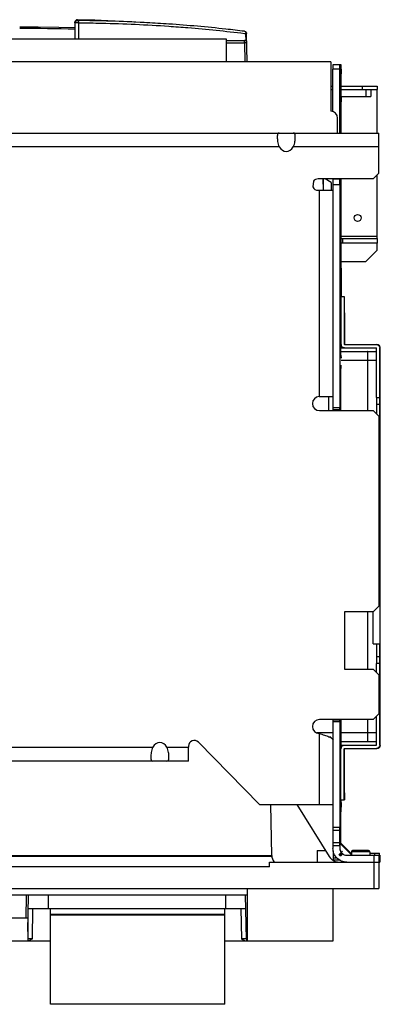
# Model space of a CAD drawing. Header units: millimetres. Extents: x 61 to 503, y 170 to 603.
# Tile 2 of 2: x 346 to 503, y 170 to 599. Entities that reach past the tile are written whole.
import ezdxf

# ---------------------------------------------------------------- set-up
doc = ezdxf.new("R2010")
doc.units = ezdxf.units.MM
doc.header["$LTSCALE"] = 50.684884
doc.layers.get('0').update_dxf_attribs({"linetype": 'CONTINUOUS'})

msp = doc.modelspace()

# ---------------------------------------------------------------- linework, layer by layer
at = {"color": 7}
for p, q in [((369.74, 598.04), (369.82, 598.43)), ((369.74, 598.42), (369.74, 590.97)), ((369.74, 598.04), (369.74, 598.42)), ((370.77, 599.04), (370.77, 599.42)), ((371.4, 590.97), (371.4, 598.05)), ((410.67, 597.52), (409.44, 597.6)), ((443.58, 593.44), (444.28, 593.37)), ((443.59, 593.44), (444.28, 593.36)), ((444.34, 590.08), (444.28, 593.37)), ((444.78, 580.97), (444.56, 593.37)), ((435.73, 590.97), (204.88, 590.97)), ((435.73, 580.97), (435.73, 590.97)), ((435.73, 590.37), (443.63, 590.37)), ((435.73, 589.39), (443.63, 589.39)), ((443.63, 589.39), (443.63, 590.37)), ((443.63, 589.39), (443.78, 580.97)), ((481.23, 580.97), (82.23, 580.97)), ((481.23, 580.97), (481.23, 559.47)), ((482.21, 579.81), (485.21, 579.81)), ((482.21, 559.15), (482.21, 577.81)), ((485.21, 577.81), (482.21, 577.81)), ((485.21, 549.97), (485.21, 577.81)), ((485.26, 579.81), (485.28, 559.07)), ((485.26, 579.81), (485.65, 579.81)), ((485.39, 577.81), (485.26, 577.81)), ((485.39, 573.42), (485.39, 577.81)), ((485.65, 579.81), (485.65, 577.81)), ((485.7, 577.81), (485.65, 577.81)), ((485.71, 563.53), (485.71, 575.81)), ((485.26, 573.42), (485.39, 573.42)), ((485.4, 572.42), (485.27, 572.42)), ((485.41, 571.42), (485.27, 571.42)), ((485.41, 571.42), (485.41, 568.3)), ((481.23, 570.41), (482.21, 570.41)), ((481.23, 568.91), (482.21, 568.91)), ((485.27, 568.3), (485.41, 568.3)), ((485.41, 567.3), (485.27, 567.3)), ((485.71, 570.41), (501.47, 570.41)), ((485.71, 568.91), (501.47, 568.91)), ((495.03, 568.91), (495.03, 570.41)), ((496.72, 565.91), (496.72, 568.91)), ((498.73, 568.91), (498.73, 565.91)), ((501.42, 570.41), (501.42, 568.91)), ((501.47, 570.41), (501.47, 568.91)), ((501.47, 549.97), (501.47, 568.91)), ((485.72, 563.53), (485.71, 563.53)), ((485.72, 565.91), (498.73, 565.91)), ((485.72, 565.91), (485.72, 563.53)), ((485.77, 549.97), (485.77, 565.91)), ((485.28, 561.3), (485.41, 561.3)), ((485.41, 560.3), (485.28, 560.3)), ((485.28, 559.3), (485.41, 559.3)), ((485.41, 560.3), (485.41, 559.3)), ((484.23, 549.97), (484.23, 556.47)), ((485.41, 558.3), (485.28, 558.3)), ((61.23, 549.97), (502.23, 549.97)), ((502.23, 532.47), (502.23, 549.97)), ((458.78, 543.97), (104.88, 543.97)), ((502.23, 543.97), (464.88, 543.97)), ((473.68, 528.96), (473.41, 526.43)), ((499.73, 529.97), (475.68, 529.97)), ((477.83, 529.97), (477.87, 524.97)), ((478.04, 524.97), (478, 529.97)), ((481.47, 528.41), (478.76, 529.97)), ((481.47, 528.41), (481.47, 524.97)), ((482.19, 529.9), (482.18, 527.4)), ((485.19, 529.9), (482.19, 529.9)), ((485.18, 527.4), (485.19, 529.9)), ((485.77, 490.98), (485.77, 529.97)), ((502.23, 532.47), (499.73, 529.97)), ((501.47, 504.91), (501.47, 531.71)), ((475.68, 524.97), (482.18, 524.97)), ((476.24, 524.97), (476.25, 434.97)), ((485.18, 527.4), (482.18, 527.4)), ((482.18, 527.4), (482.18, 430.2)), ((485.18, 527.4), (485.18, 430.2)), ((485.77, 504.91), (501.47, 504.91)), ((485.77, 503.91), (501.46, 503.91)), ((486.46, 501.91), (486.46, 503.91)), ((501.46, 503.91), (501.46, 501.91)), ((501.47, 503.91), (501.47, 504.91)), ((501.46, 501.91), (485.77, 501.91)), ((501.47, 498.91), (496.47, 493.91)), ((501.47, 498.91), (501.47, 501.91)), ((485.77, 493.91), (496.47, 493.91)), ((485.77, 489.25), (485.74, 478.7)), ((485.65, 478.7), (487.15, 478.7)), ((485.65, 478.7), (485.65, 457.81)), ((487.15, 478.7), (487.15, 457.81)), ((487.23, 468.55), (487.23, 457.81)), ((485.7, 456), (485.71, 456)), ((485.7, 453.01), (485.7, 456)), ((485.71, 456.2), (501.15, 456.2)), ((487.15, 457.81), (487.23, 457.81)), ((487.25, 457.7), (501.15, 457.7)), ((501.15, 434.53), (501.15, 456.2)), ((502.83, 456.2), (502.65, 456.2)), ((502.65, 434.53), (502.65, 456.2)), ((502.83, 450.7), (502.83, 456.2)), ((485.7, 454.7), (501.15, 454.7)), ((485.7, 453.01), (485.71, 451.8)), ((485.66, 428.87), (485.66, 447.21)), ((485.68, 436.01), (485.67, 447.96)), ((501.15, 450.7), (485.71, 450.7)), ((497.33, 428.87), (497.33, 450.7)), ((502.83, 450.7), (502.83, 450.7)), ((502.83, 288.4), (502.83, 450.7)), ((476.25, 434.97), (482.18, 434.97)), ((480.44, 428.87), (480.44, 434.97)), ((501.15, 434.53), (502.65, 434.53)), ((482.18, 430.2), (485.18, 430.2)), ((502.65, 431.53), (501.15, 431.53)), ((476.28, 428.87), (499.73, 428.87)), ((485.18, 429.2), (482.18, 429.2)), ((499.73, 428.87), (502.23, 426.37)), ((502.23, 426.37), (502.23, 343.57)), ((502.69, 426.03), (502.23, 426.03)), ((502.69, 426.03), (502.69, 327.03)), ((499.73, 341.07), (487.23, 341.07)), ((487.23, 341.07), (487.23, 316.07)), ((497.33, 316.07), (497.33, 341.07)), ((499.69, 327.03), (499.69, 341.07)), ((502.23, 343.57), (499.73, 341.07)), ((499.69, 327.03), (502.69, 327.03)), ((501.15, 321.53), (502.65, 321.53)), ((502.65, 318.53), (501.15, 318.53)), ((501.15, 314.66), (501.15, 318.53)), ((502.65, 282.9), (502.65, 318.53)), ((487.23, 316.07), (499.73, 316.07)), ((499.73, 316.07), (502.23, 313.57)), ((502.23, 313.57), (502.23, 296.57)), ((502.23, 296.57), (499.73, 294.07)), ((499.73, 294.07), (476.28, 294.07)), ((482.18, 294), (485.18, 294)), ((485.18, 293), (482.18, 293)), ((482.18, 293), (482.18, 247.1)), ((485.18, 293), (485.18, 247.1)), ((485.72, 282.68), (485.72, 294.07)), ((497.33, 288.4), (497.33, 294.07)), ((501.15, 282.9), (501.15, 295.49)), ((475.11, 288.4), (482.18, 288.4)), ((476.23, 287.97), (476.23, 256.97)), ((485.72, 288.4), (501.15, 288.4)), ((502.83, 288.4), (502.83, 288.4)), ((502.83, 282.9), (502.83, 288.4)), ((450.23, 256.97), (423.52, 284.22)), ((481.23, 286.4), (480.72, 286.4)), ((481.23, 286.4), (481.23, 286.1)), ((501.15, 284.4), (485.72, 284.4)), ((179.78, 281.97), (403.68, 281.97)), ((409.78, 281.97), (419.23, 281.97)), ((419.23, 282.5), (419.23, 281.97)), ((419.23, 275.97), (419.23, 281.97)), ((485.65, 259.05), (485.65, 281.3)), ((485.72, 282.9), (501.15, 282.9)), ((485.72, 282.68), (485.72, 281.42)), ((485.77, 282.9), (485.77, 282.68)), ((487.27, 281.3), (487.15, 281.3)), ((487.15, 259.05), (487.15, 281.3)), ((487.25, 281.4), (501.15, 281.4)), ((487.27, 262.05), (487.27, 281.3)), ((502.65, 282.9), (502.77, 282.9)), ((419.23, 275.97), (144.23, 275.97)), ((485.65, 259.05), (487.26, 259.05)), ((485.77, 257.87), (485.77, 259.05)), ((450.23, 256.97), (482.18, 256.97)), ((455.51, 234.78), (455.12, 256.97)), ((466.48, 256.97), (480.55, 234.24)), ((485.7, 240.11), (485.7, 253.87)), ((482.18, 247.1), (485.18, 247.1)), ((485.18, 245.69), (482.18, 245.69)), ((482.18, 245.69), (482.19, 240.36)), ((485.19, 240.36), (485.18, 245.69)), ((475.31, 236.87), (478.92, 236.87)), ((475.31, 236.87), (475.31, 231.87)), ((482.19, 240.36), (485.19, 240.36)), ((485.19, 238.94), (482.19, 238.94)), ((482.19, 238.94), (482.19, 237.87)), ((482.29, 236.77), (482.29, 233.77)), ((484.76, 235.11), (486.29, 236.65)), ((486.29, 236.65), (484.76, 235.11)), ((484.77, 235.11), (486.31, 236.65)), ((486.31, 236.65), (484.77, 235.11)), ((484.81, 235.11), (486.35, 236.65)), ((486.35, 236.65), (484.81, 235.11)), ((484.82, 235.11), (486.36, 236.65)), ((486.36, 236.65), (484.82, 235.11)), ((485.19, 238.94), (485.19, 237.87)), ((485.19, 237.87), (485.2, 237.87)), ((490.45, 234.87), (485.21, 240.11)), ((489.7, 235.84), (485.42, 240.11)), ((489.95, 235.77), (485.61, 240.11)), ((486.29, 236.65), (486.29, 236.65)), ((486.31, 236.65), (486.31, 236.65)), ((486.35, 236.65), (486.35, 236.65)), ((486.36, 236.65), (486.36, 236.65)), ((498.23, 236.37), (490.23, 236.37)), ((490.23, 236.37), (490.23, 235.09)), ((497.73, 236.87), (490.73, 236.87)), ((498.23, 236.37), (498.23, 234.87)), ((107.94, 234.48), (455.52, 234.48)), ((455.51, 234.64), (339.49, 234.66)), ((482.29, 233.77), (483.91, 233.77)), ((485.29, 232.77), (482.29, 232.77)), ((484.99, 234.66), (486.08, 235.75)), ((486.08, 235.75), (484.99, 234.66)), ((485.01, 234.66), (486.09, 235.75)), ((486.09, 235.75), (485.01, 234.66)), ((485.05, 234.66), (486.13, 235.75)), ((486.14, 235.75), (485.05, 234.66)), ((485.06, 234.66), (486.15, 235.75)), ((486.15, 235.75), (485.06, 234.66)), ((485.4, 234.66), (486.48, 235.75)), ((486.48, 235.75), (485.4, 234.66)), ((485.41, 234.66), (486.5, 235.75)), ((486.5, 235.75), (485.41, 234.66)), ((485.44, 234.66), (486.53, 235.75)), ((486.53, 235.75), (485.44, 234.66)), ((485.45, 234.66), (486.54, 235.75)), ((486.54, 235.75), (485.45, 234.66)), ((486.08, 235.75), (486.08, 235.75)), ((486.09, 235.75), (486.09, 235.75)), ((486.13, 235.75), (486.14, 235.75)), ((486.15, 235.75), (486.15, 235.75)), ((486.48, 235.75), (486.48, 235.75)), ((486.5, 235.75), (486.5, 235.75)), ((486.53, 235.75), (486.53, 235.75)), ((486.54, 235.75), (486.54, 235.75)), ((488.19, 234.87), (502.28, 234.87)), ((489.6, 235.77), (490.23, 235.77)), ((498.23, 235.77), (502.49, 235.77)), ((500.19, 231.87), (500.19, 234.87)), ((500.4, 234.87), (500.4, 235.77)), ((502.19, 234.87), (502.19, 231.87)), ((502.19, 232.77), (502.49, 232.77)), ((502.28, 231.87), (502.28, 234.87)), ((502.41, 235.77), (502.41, 232.77)), ((502.41, 234.87), (502.7, 234.87)), ((502.49, 232.77), (502.49, 235.77)), ((502.57, 234.87), (502.57, 231.87)), ((502.7, 231.87), (502.7, 234.87)), ((454.55, 229.87), (108.91, 229.87)), ((454.55, 231.87), (502.7, 231.87)), ((454.55, 229.87), (454.55, 231.87)), ((500.23, 220.37), (500.23, 231.87)), ((502.23, 231.87), (502.23, 220.37)), ((61.23, 220.37), (502.23, 220.37)), ((444.98, 197.37), (444.98, 220.37)), ((482.21, 220.37), (482.21, 197.37)), ((444.98, 217.37), (118.48, 217.37)), ((348.48, 217.37), (348.31, 207.37)), ((349.2, 201.54), (349.48, 217.37)), ((358.08, 217.37), (358.08, 211.57)), ((435.28, 217.37), (435.38, 211.57)), ((443.98, 217.37), (444.31, 198.35)), ((349.38, 211.57), (444.08, 211.57)), ((351.15, 198.37), (351.37, 211.57)), ((359, 169.82), (359, 211.57)), ((435, 169.82), (435, 211.57)), ((442.1, 211.57), (442.31, 198.37)), ((349.15, 207.37), (329.98, 207.37)), ((349.15, 207.37), (349.15, 197.37)), ((359, 209.22), (435, 209.22)), ((435, 208.72), (359, 208.72)), ((351.15, 198.37), (349.15, 198.35)), ((444.31, 198.35), (442.31, 198.37)), ((349.15, 197.37), (329.98, 197.37)), ((359, 197.38), (349.14, 197.38)), ((444.35, 197.38), (435, 197.38)), ((482.21, 197.37), (444.33, 197.37)), ((435, 169.82), (359, 169.82))]:
    msp.add_line(p, q, dxfattribs=at)
for points in [[(409.44, 597.6), (378.46, 599.18), (370.77, 599.42)], [(369.75, 595.83), (362.64, 595.99), (353.75, 596.11), (345.64, 596.15)]]:
    msp.add_lwpolyline(points, dxfattribs=at)
for centre, radius, start, end in [((370.74, 598.42), 1, 88.4534, 179.9973), ((344.53, -428.41), 1023.99, 88.58981, 89.938), ((443.63, 589.37), 1, 0.9999, 90), ((481.23, 556.47), 3, 0, 90), ((475.68, 527.47), 2.5, 90, 143.3749), ((475.68, 527.47), 2.5, 204.6948, 270), ((476.28, 431.92), 3.05, 90.5726, 270.0221), ((476.28, 291.02), 3.05, 90, 269.0498), ((421.73, 282.47), 2.5, 44.4316, 179.815), ((490.73, 236.37), 0.5, 89.9927, 180), ((497.73, 236.37), 0.5, 0, 90.0073), ((460.51, 234.87), 5, 180.9995, 216.8699), ((484.8, 236.87), 5, 211.75, 270), ((445.31, 198.37), 1, 181, 250.4155)]:
    msp.add_arc(centre, radius, start, end, dxfattribs=at)
for centre, ratio, start_param, end_param in [((461.83, 547.63), 0.707107, 2.273714, 4.009471), ((406.73, 278.32), 0.707107, -0.867879, 0.867879), ((485.21, 234.46), 0.001063, -0.001063, 0.922846), ((485.42, 234.46), 0.001063, -0.001063, 0.207765), ((485.61, 234.46), 0.001063, -0.001063, 0.16966)]:
    msp.add_ellipse(centre, major_axis=(0, 5.66), ratio=ratio, start_param=start_param, end_param=end_param, dxfattribs=at)
for points, knots in [([(369.77, 598.04), (369.76, 598.04), (369.75, 598.04), (369.74, 598.04), (369.74, 598.04)], [0, 0, 0, 0, 0.736185, 1, 1, 1, 1]), ([(370.33, 598.06), (370.27, 598.06), (370.1, 598.05), (369.93, 598.05), (369.81, 598.05)], [0, 0, 0, 0, 0.320172, 1, 1, 1, 1]), ([(371.4, 598.05), (371.32, 598.06), (370.96, 598.06), (370.6, 598.06), (370.33, 598.06)], [0, 0, 0, 0, 0.223491, 1, 1, 1, 1]), ([(409.44, 597.6), (406.28, 597.81), (393.4, 598.58), (380.5, 598.95), (370.77, 599.04)], [0, 0, 0, 0, 0.245696, 1, 1, 1, 1]), ([(371.4, 598.05), (371.4, 598.29), (371.32, 598.72), (370.95, 599.03), (370.77, 599.04)], [0, 0, 0, 0, 0.569659, 1, 1, 1, 1]), ([(371.4, 598.07), (374.73, 598.04), (387.82, 597.83), (400.9, 597.24), (410.63, 596.58)], [0, 0, 0, 0, 0.25478, 1, 1, 1, 1]), ([(443.66, 594.35), (440.95, 594.69), (429.98, 595.97), (418.97, 596.95), (410.67, 597.52)], [0, 0, 0, 0, 0.247429, 1, 1, 1, 1]), ([(410.63, 596.58), (413.42, 596.39), (424.42, 595.57), (435.41, 594.45), (443.59, 593.44)], [0, 0, 0, 0, 0.252808, 1, 1, 1, 1]), ([(443.66, 594.35), (443.9, 594.33), (444.37, 594.1), (444.56, 593.61), (444.56, 593.37)], [0, 0, 0, 0, 0.500087, 1, 1, 1, 1]), ([(443.66, 594.35), (443.84, 594.33), (444.12, 594.12), (444.26, 593.73), (444.28, 593.49), (444.28, 593.37)], [0, 0, 0, 0, 0.439388, 0.71618, 1, 1, 1, 1]), ([(444.28, 593.37), (444.32, 593.37), (444.39, 593.37), (444.48, 593.38), (444.52, 593.37), (444.56, 593.38), (444.56, 593.37)], [0, 0, 0, 0, 0.422883, 0.737523, 0.932331, 1, 1, 1, 1]), ([(444.63, 589.39), (444.63, 589.39), (444.59, 589.39), (444.55, 589.4), (444.45, 589.39), (444.33, 589.4), (444.18, 589.39), (443.94, 589.39), (443.76, 589.39), (443.63, 589.39)], [0, 0, 0, 0, 0.019548, 0.076468, 0.168958, 0.293198, 0.444601, 0.61748, 1, 1, 1, 1]), ([(482.21, 579.81), (482.21, 579.81), (482.22, 579.79), (482.21, 579.77), (482.21, 579.72), (482.21, 579.62), (482.21, 579.45), (482.21, 579.21), (482.21, 578.91), (482.21, 578.44), (482.21, 578.07), (482.21, 577.81)], [0, 0, 0, 0, 0.004855, 0.019289, 0.043116, 0.076151, 0.168642, 0.292912, 0.444349, 0.617292, 1, 1, 1, 1]), ([(485.21, 577.81), (485.21, 578.07), (485.21, 578.44), (485.21, 578.91), (485.21, 579.21), (485.21, 579.45), (485.21, 579.62), (485.21, 579.72), (485.21, 579.77), (485.22, 579.79), (485.21, 579.81), (485.21, 579.81)], [0, 0, 0, 0, 0.382708, 0.555651, 0.707088, 0.831358, 0.923849, 0.956884, 0.980711, 0.995145, 1, 1, 1, 1]), ([(485.39, 577.81), (485.39, 578.07), (485.39, 578.44), (485.4, 578.91), (485.4, 579.21), (485.4, 579.45), (485.4, 579.62), (485.4, 579.72), (485.39, 579.77), (485.4, 579.79), (485.39, 579.81), (485.4, 579.81)], [0, 0, 0, 0, 0.382708, 0.555651, 0.707088, 0.831358, 0.923849, 0.956884, 0.980711, 0.995145, 1, 1, 1, 1]), ([(485.7, 577.81), (485.71, 577.81), (485.7, 577.79), (485.71, 577.77), (485.7, 577.72), (485.71, 577.62), (485.71, 577.45), (485.71, 577.21), (485.71, 576.91), (485.71, 576.44), (485.71, 576.07), (485.71, 575.81)], [0, 0, 0, 0, 0.004855, 0.019289, 0.043116, 0.076151, 0.168642, 0.292912, 0.444349, 0.617292, 1, 1, 1, 1]), ([(485.4, 572.42), (485.39, 572.42), (485.4, 572.46), (485.39, 572.5), (485.4, 572.6), (485.39, 572.72), (485.4, 572.87), (485.39, 573.11), (485.39, 573.29), (485.39, 573.42)], [0, 0, 0, 0, 0.019288, 0.07615, 0.168641, 0.292911, 0.444349, 0.617292, 1, 1, 1, 1]), ([(485.41, 571.42), (485.41, 571.55), (485.41, 571.73), (485.41, 571.97), (485.41, 572.12), (485.4, 572.24), (485.41, 572.34), (485.4, 572.38), (485.41, 572.42), (485.41, 572.42)], [0, 0, 0, 0, 0.382708, 0.555651, 0.707089, 0.831359, 0.92385, 0.980712, 1, 1, 1, 1]), ([(485.41, 567.3), (485.4, 567.3), (485.42, 567.34), (485.4, 567.38), (485.41, 567.48), (485.41, 567.6), (485.41, 567.75), (485.41, 567.99), (485.41, 568.17), (485.41, 568.3)], [0, 0, 0, 0, 0.019288, 0.07615, 0.168641, 0.292911, 0.444349, 0.617292, 1, 1, 1, 1]), ([(485.41, 561.3), (485.42, 561.3), (485.4, 561.33), (485.42, 561.36), (485.41, 561.44), (485.41, 561.54), (485.41, 561.66), (485.41, 561.88), (485.41, 562.21), (485.41, 562.66), (485.41, 563.17), (485.41, 563.72), (485.41, 564.3), (485.41, 564.88), (485.41, 565.43), (485.41, 565.95), (485.41, 566.4), (485.41, 566.72), (485.41, 566.94), (485.41, 567.06), (485.41, 567.16), (485.42, 567.24), (485.4, 567.27), (485.42, 567.3), (485.41, 567.3)], [0, 0, 0, 0, 0.002422, 0.00963, 0.02154, 0.038069, 0.059063, 0.084288, 0.146456, 0.222212, 0.308649, 0.402438, 0.499979, 0.59752, 0.691312, 0.777752, 0.853521, 0.915699, 0.940928, 0.961926, 0.978457, 0.990369, 0.997578, 1, 1, 1, 1]), ([(485.28, 559.07), (485.28, 558.96), (485.28, 558.81), (485.28, 558.62), (485.28, 558.51), (485.28, 558.43), (485.28, 558.36), (485.29, 558.33), (485.28, 558.3), (485.28, 558.3)], [0, 0, 0, 0, 0.419931, 0.592556, 0.736698, 0.850754, 0.933243, 0.983202, 1, 1, 1, 1]), ([(485.41, 560.3), (485.41, 560.43), (485.41, 560.61), (485.41, 560.85), (485.41, 561), (485.41, 561.12), (485.4, 561.22), (485.42, 561.26), (485.4, 561.3), (485.41, 561.3)], [0, 0, 0, 0, 0.382708, 0.555651, 0.707089, 0.831359, 0.92385, 0.980712, 1, 1, 1, 1]), ([(485.41, 558.3), (485.41, 558.3), (485.4, 558.34), (485.41, 558.38), (485.4, 558.48), (485.41, 558.55), (485.41, 558.59)], [0, 0, 0, 0, 0.06585, 0.259978, 0.575742, 1, 1, 1, 1]), ([(485.41, 558.59), (485.41, 558.64), (485.41, 558.88), (485.41, 559.12), (485.41, 559.3)], [0, 0, 0, 0, 0.214171, 1, 1, 1, 1]), ([(458.78, 549.97), (458.62, 549.97), (458.37, 549.95), (458.14, 549.74), (458.04, 549.53), (457.98, 549.27), (457.93, 548.83), (457.91, 548.16), (457.94, 547.23), (458.04, 546.18), (458.27, 545.05), (458.57, 544.32), (458.78, 543.97)], [0, 0, 0, 0, 0.074107, 0.104385, 0.137535, 0.176921, 0.223696, 0.339241, 0.480801, 0.642726, 0.818295, 1, 1, 1, 1]), ([(464.88, 543.97), (465.09, 544.32), (465.4, 545.05), (465.63, 546.18), (465.73, 547.23), (465.75, 548.16), (465.74, 548.83), (465.69, 549.27), (465.62, 549.53), (465.53, 549.74), (465.3, 549.95), (465.05, 549.97), (464.88, 549.97)], [0, 0, 0, 0, 0.181705, 0.357273, 0.519199, 0.660758, 0.776303, 0.823079, 0.862464, 0.895615, 0.925893, 1, 1, 1, 1]), ([(491.46, 512.91), (491.46, 513.29), (491.78, 514.09), (492.58, 514.41), (492.96, 514.41)], [0, 0, 0, 0, 0.500017, 1, 1, 1, 1]), ([(492.96, 511.41), (492.58, 511.41), (491.78, 511.73), (491.46, 512.53), (491.46, 512.91)], [0, 0, 0, 0, 0.499965, 1, 1, 1, 1]), ([(492.96, 514.41), (493.34, 514.41), (494.14, 514.09), (494.46, 513.29), (494.46, 512.91)], [0, 0, 0, 0, 0.499965, 1, 1, 1, 1]), ([(494.46, 512.91), (494.46, 512.53), (494.14, 511.73), (493.34, 511.41), (492.96, 511.41)], [0, 0, 0, 0, 0.500017, 1, 1, 1, 1]), ([(485.77, 490.98), (485.77, 490.81), (485.77, 490.23), (485.77, 489.65), (485.77, 489.25)], [0, 0, 0, 0, 0.298693, 1, 1, 1, 1]), ([(487.23, 471.55), (487.23, 471.55), (487.22, 471.52), (487.23, 471.49), (487.23, 471.41), (487.23, 471.31), (487.23, 471.19), (487.23, 470.97), (487.23, 470.65), (487.23, 470.2), (487.23, 469.68), (487.23, 469.13), (487.23, 468.75), (487.23, 468.55)], [0, 0, 0, 0, 0.004838, 0.019245, 0.043071, 0.076142, 0.11811, 0.168546, 0.292936, 0.444421, 0.617269, 0.805073, 1, 1, 1, 1]), ([(487.25, 456.2), (486.84, 456.2), (485.99, 456.54), (485.65, 457.4), (485.65, 457.81)], [0, 0, 0, 0, 0.5, 1, 1, 1, 1]), ([(485.71, 457.73), (485.71, 457.59), (485.71, 457.02), (485.71, 456.44), (485.71, 456)], [0, 0, 0, 0, 0.243319, 1, 1, 1, 1]), ([(501.15, 457.7), (501.53, 457.7), (502.33, 457.38), (502.65, 456.58), (502.65, 456.2)], [0, 0, 0, 0, 0.5, 1, 1, 1, 1]), ([(502.73, 456.2), (502.73, 456.57), (502.44, 457.34), (501.68, 457.68), (501.32, 457.7)], [0, 0, 0, 0, 0.499934, 1, 1, 1, 1]), ([(497.33, 454.47), (497.33, 454.5), (497.33, 454.56), (497.33, 454.64), (497.32, 454.67), (497.33, 454.7), (497.33, 454.7)], [0, 0, 0, 0, 0.43501, 0.748115, 0.936876, 1, 1, 1, 1]), ([(497.33, 450.7), (497.33, 451.1), (497.33, 452.36), (497.33, 453.61), (497.33, 454.47)], [0, 0, 0, 0, 0.320754, 1, 1, 1, 1]), ([(485.66, 448.71), (485.66, 448.71), (485.67, 448.69), (485.66, 448.67), (485.66, 448.64), (485.66, 448.56), (485.66, 448.44), (485.66, 448.25), (485.66, 448.03), (485.66, 447.68), (485.66, 447.4), (485.66, 447.21)], [0, 0, 0, 0, 0.004807, 0.019138, 0.042962, 0.07609, 0.168504, 0.292741, 0.44422, 0.617336, 1, 1, 1, 1]), ([(485.67, 447.96), (485.67, 448.06), (485.67, 448.24), (485.67, 448.46), (485.66, 448.58), (485.67, 448.65), (485.66, 448.68), (485.67, 448.71), (485.66, 448.71)], [0, 0, 0, 0, 0.413436, 0.732419, 0.84807, 0.932124, 0.983073, 1, 1, 1, 1]), ([(485.68, 435.01), (485.67, 435.01), (485.69, 435.04), (485.67, 435.08), (485.68, 435.17), (485.68, 435.28), (485.68, 435.43), (485.68, 435.67), (485.68, 435.87), (485.68, 436.01)], [0, 0, 0, 0, 0.017205, 0.068239, 0.152246, 0.267918, 0.413251, 0.58608, 1, 1, 1, 1]), ([(501.15, 434.53), (501.15, 434.34), (501.15, 433.95), (501.15, 433.4), (501.15, 432.89), (501.15, 432.44), (501.15, 432.11), (501.15, 431.89), (501.15, 431.77), (501.15, 431.67), (501.14, 431.59), (501.16, 431.56), (501.15, 431.53), (501.15, 431.53)], [0, 0, 0, 0, 0.194927, 0.382731, 0.555579, 0.707064, 0.831454, 0.88189, 0.923858, 0.956929, 0.980755, 0.995162, 1, 1, 1, 1]), ([(502.65, 431.53), (502.65, 431.53), (502.66, 431.56), (502.64, 431.59), (502.65, 431.67), (502.65, 431.77), (502.65, 431.89), (502.65, 432.11), (502.65, 432.44), (502.65, 432.89), (502.65, 433.4), (502.65, 433.95), (502.65, 434.34), (502.65, 434.53)], [0, 0, 0, 0, 0.004838, 0.019245, 0.043071, 0.076142, 0.11811, 0.168546, 0.292936, 0.444421, 0.617269, 0.805073, 1, 1, 1, 1]), ([(482.18, 430.2), (482.18, 430.07), (482.18, 429.89), (482.18, 429.65), (482.18, 429.5), (482.18, 429.38), (482.18, 429.28), (482.19, 429.24), (482.18, 429.2), (482.18, 429.2)], [0, 0, 0, 0, 0.382708, 0.555651, 0.707089, 0.831359, 0.92385, 0.980712, 1, 1, 1, 1]), ([(485.18, 429.2), (485.18, 429.2), (485.19, 429.24), (485.18, 429.28), (485.18, 429.38), (485.18, 429.5), (485.18, 429.65), (485.18, 429.89), (485.18, 430.07), (485.18, 430.2)], [0, 0, 0, 0, 0.019288, 0.07615, 0.168641, 0.292911, 0.444349, 0.617292, 1, 1, 1, 1]), ([(501.19, 431.53), (501.2, 431.53), (501.19, 431.5), (501.19, 431.47), (501.19, 431.41), (501.19, 431.3), (501.19, 431.14), (501.19, 430.93), (501.19, 430.59), (501.19, 430.08), (501.19, 429.42), (501.19, 428.71), (501.19, 428.01), (501.19, 427.54), (501.19, 427.32)], [0, 0, 0, 0, 0.00582, 0.013036, 0.023071, 0.051445, 0.090529, 0.139543, 0.197621, 0.336869, 0.498406, 0.670872, 0.842105, 1, 1, 1, 1]), ([(502.69, 426.84), (502.69, 427.31), (502.69, 428.04), (502.69, 429.04), (502.69, 429.8), (502.69, 430.39), (502.69, 430.8), (502.69, 431.05), (502.69, 431.25), (502.69, 431.38), (502.69, 431.46), (502.69, 431.5), (502.69, 431.52), (502.69, 431.53), (502.69, 431.53)], [0, 0, 0, 0, 0.2999, 0.471583, 0.638342, 0.78578, 0.848202, 0.90121, 0.943728, 0.974738, 0.985719, 0.993621, 0.998397, 1, 1, 1, 1]), ([(482.19, 429.2), (482.19, 429.2), (482.18, 429.18), (482.19, 429.16), (482.19, 429.1), (482.19, 429.07), (482.19, 429.04)], [0, 0, 0, 0, 0.063442, 0.252449, 0.565237, 1, 1, 1, 1]), ([(485.19, 429.04), (485.19, 429.07), (485.19, 429.1), (485.19, 429.16), (485.18, 429.18), (485.19, 429.2), (485.19, 429.2)], [0, 0, 0, 0, 0.434763, 0.747551, 0.936558, 1, 1, 1, 1]), ([(502.69, 426.03), (502.69, 426.03), (502.68, 426.06), (502.69, 426.09), (502.69, 426.16), (502.69, 426.25), (502.69, 426.36), (502.69, 426.56), (502.69, 426.72), (502.69, 426.84)], [0, 0, 0, 0, 0.016578, 0.065862, 0.147207, 0.259969, 0.403316, 0.575643, 1, 1, 1, 1]), ([(501.19, 327.03), (501.19, 327.03), (501.18, 327), (501.19, 326.97), (501.19, 326.9), (501.19, 326.81), (501.19, 326.7), (501.19, 326.5), (501.19, 326.2), (501.19, 325.79), (501.19, 325.14), (501.19, 324.28), (501.19, 323.42), (501.19, 322.77), (501.19, 322.36), (501.19, 322.06), (501.19, 321.86), (501.19, 321.75), (501.19, 321.66), (501.19, 321.59), (501.18, 321.56), (501.19, 321.53), (501.19, 321.53)], [0, 0, 0, 0, 0.002428, 0.009646, 0.021559, 0.038073, 0.059067, 0.084304, 0.146452, 0.222223, 0.308637, 0.499974, 0.691312, 0.777736, 0.85352, 0.91568, 0.940924, 0.961921, 0.978438, 0.990353, 0.997572, 1, 1, 1, 1]), ([(502.69, 321.53), (502.69, 321.53), (502.68, 321.56), (502.69, 321.59), (502.69, 321.66), (502.69, 321.75), (502.69, 321.86), (502.69, 322.06), (502.69, 322.36), (502.69, 322.77), (502.69, 323.42), (502.69, 324.28), (502.69, 325.14), (502.69, 325.79), (502.69, 326.2), (502.69, 326.5), (502.69, 326.7), (502.69, 326.81), (502.69, 326.9), (502.69, 326.97), (502.68, 327), (502.69, 327.03), (502.69, 327.03)], [0, 0, 0, 0, 0.002428, 0.009646, 0.021559, 0.038073, 0.059067, 0.084304, 0.146452, 0.222223, 0.308637, 0.499974, 0.691312, 0.777736, 0.85352, 0.91568, 0.940924, 0.961921, 0.978438, 0.990353, 0.997572, 1, 1, 1, 1]), ([(501.15, 321.53), (501.15, 321.53), (501.16, 321.5), (501.14, 321.47), (501.15, 321.39), (501.15, 321.29), (501.15, 321.17), (501.15, 320.95), (501.15, 320.63), (501.15, 320.18), (501.15, 319.66), (501.15, 319.11), (501.15, 318.73), (501.15, 318.53)], [0, 0, 0, 0, 0.004838, 0.019245, 0.043071, 0.076142, 0.11811, 0.168546, 0.292936, 0.444421, 0.617269, 0.805073, 1, 1, 1, 1]), ([(502.65, 318.53), (502.65, 318.73), (502.65, 319.11), (502.65, 319.66), (502.65, 320.18), (502.65, 320.63), (502.65, 320.95), (502.65, 321.17), (502.65, 321.29), (502.65, 321.39), (502.64, 321.47), (502.66, 321.5), (502.65, 321.53), (502.65, 321.53)], [0, 0, 0, 0, 0.194927, 0.382731, 0.555579, 0.707064, 0.831454, 0.88189, 0.923858, 0.956929, 0.980755, 0.995162, 1, 1, 1, 1]), ([(482.18, 294), (482.18, 294), (482.19, 293.96), (482.18, 293.92), (482.18, 293.82), (482.18, 293.7), (482.18, 293.55), (482.18, 293.31), (482.18, 293.13), (482.18, 293)], [0, 0, 0, 0, 0.019288, 0.07615, 0.168641, 0.292911, 0.444349, 0.617292, 1, 1, 1, 1]), ([(485.18, 293), (485.18, 293.13), (485.18, 293.31), (485.18, 293.55), (485.18, 293.7), (485.18, 293.82), (485.18, 293.92), (485.19, 293.96), (485.18, 294), (485.18, 294)], [0, 0, 0, 0, 0.382708, 0.555651, 0.707089, 0.831359, 0.92385, 0.980712, 1, 1, 1, 1]), ([(476.23, 287.97), (476.99, 287.74), (478.4, 287.31), (480.05, 286.74), (481.13, 286.24), (481.79, 285.85), (482.2, 285.43), (482.23, 285.14)], [0, 0, 0, 0, 0.349277, 0.651985, 0.773913, 0.872059, 1, 1, 1, 1]), ([(497.33, 284.64), (497.33, 284.83), (497.33, 286.09), (497.33, 287.34), (497.33, 288.4)], [0, 0, 0, 0, 0.154829, 1, 1, 1, 1]), ([(403.68, 281.97), (403.47, 281.63), (403.17, 280.89), (402.94, 279.77), (402.84, 278.71), (402.81, 277.79), (402.83, 277.12), (402.88, 276.67), (402.94, 276.42), (403.04, 276.21), (403.27, 275.99), (403.52, 275.97), (403.68, 275.97)], [0, 0, 0, 0, 0.181705, 0.357273, 0.519199, 0.660758, 0.776303, 0.823079, 0.862464, 0.895615, 0.925893, 1, 1, 1, 1]), ([(409.78, 275.97), (409.95, 275.97), (410.2, 275.99), (410.43, 276.21), (410.52, 276.42), (410.59, 276.67), (410.64, 277.12), (410.65, 277.79), (410.63, 278.71), (410.53, 279.77), (410.3, 280.89), (409.99, 281.63), (409.78, 281.97)], [0, 0, 0, 0, 0.074107, 0.104385, 0.137535, 0.176921, 0.223696, 0.339241, 0.480801, 0.642726, 0.818295, 1, 1, 1, 1]), ([(485.65, 281.3), (485.65, 281.71), (485.99, 282.56), (486.84, 282.9), (487.25, 282.9)], [0, 0, 0, 0, 0.5, 1, 1, 1, 1]), ([(502.65, 282.9), (502.65, 282.52), (502.33, 281.72), (501.53, 281.4), (501.15, 281.4)], [0, 0, 0, 0, 0.5, 1, 1, 1, 1]), ([(501.27, 281.4), (501.65, 281.4), (502.45, 281.72), (502.77, 282.52), (502.77, 282.9)], [0, 0, 0, 0, 0.5, 1, 1, 1, 1]), ([(485.77, 257.87), (485.77, 257.62), (485.77, 257.25), (485.77, 256.77), (485.77, 256.47), (485.76, 256.23), (485.77, 256.06), (485.76, 255.96), (485.77, 255.91), (485.76, 255.89), (485.77, 255.87), (485.76, 255.87)], [0, 0, 0, 0, 0.382708, 0.555651, 0.707088, 0.831358, 0.923849, 0.956884, 0.980711, 0.995145, 1, 1, 1, 1]), ([(487.27, 262.05), (487.27, 261.86), (487.27, 261.47), (487.27, 260.92), (487.27, 260.41), (487.27, 259.96), (487.26, 259.63), (487.26, 259.41), (487.26, 259.29), (487.26, 259.19), (487.27, 259.11), (487.26, 259.08), (487.27, 259.05), (487.26, 259.05)], [0, 0, 0, 0, 0.194927, 0.382731, 0.555579, 0.707064, 0.831454, 0.88189, 0.923858, 0.956929, 0.980755, 0.995162, 1, 1, 1, 1]), ([(485.7, 255.87), (485.7, 255.87), (485.71, 255.85), (485.7, 255.83), (485.7, 255.78), (485.7, 255.68), (485.7, 255.51), (485.7, 255.27), (485.7, 254.97), (485.7, 254.5), (485.7, 254.13), (485.7, 253.87)], [0, 0, 0, 0, 0.004855, 0.019289, 0.043116, 0.076151, 0.168642, 0.292912, 0.444349, 0.617292, 1, 1, 1, 1]), ([(482.18, 247.1), (482.18, 246.97), (482.18, 246.5), (482.18, 246.03), (482.18, 245.69)], [0, 0, 0, 0, 0.275816, 1, 1, 1, 1]), ([(485.18, 245.69), (485.18, 245.79), (485.18, 246.26), (485.18, 246.73), (485.18, 247.1)], [0, 0, 0, 0, 0.21426, 1, 1, 1, 1]), ([(482.19, 240.36), (482.19, 240.26), (482.19, 239.78), (482.19, 239.31), (482.19, 238.94)], [0, 0, 0, 0, 0.21426, 1, 1, 1, 1]), ([(488.19, 231.87), (487.41, 231.87), (485.83, 232.18), (483.84, 233.52), (482.5, 235.51), (482.19, 237.09), (482.19, 237.87)], [0, 0, 0, 0, 0.250036, 0.5, 0.749964, 1, 1, 1, 1]), ([(485.19, 238.94), (485.19, 239.07), (485.19, 239.54), (485.19, 240.02), (485.19, 240.36)], [0, 0, 0, 0, 0.275816, 1, 1, 1, 1]), ([(485.19, 237.87), (485.19, 237.48), (485.35, 236.69), (486.02, 235.7), (487.01, 235.03), (487.8, 234.87), (488.19, 234.87)], [0, 0, 0, 0, 0.250037, 0.5, 0.749964, 1, 1, 1, 1]), ([(482.29, 233.77), (482.29, 233.63), (482.29, 233.44), (482.29, 233.19), (482.29, 233.05), (482.29, 232.94), (482.29, 232.85), (482.3, 232.81), (482.29, 232.77), (482.29, 232.77)], [0, 0, 0, 0, 0.41392, 0.586749, 0.732082, 0.847754, 0.931761, 0.982795, 1, 1, 1, 1]), ([(351.15, 198.37), (350.84, 198.15), (350.23, 197.73), (349.51, 197.42), (349.14, 197.38)], [0, 0, 0, 0, 0.500575, 1, 1, 1, 1]), ([(444.07, 197.43), (443.9, 197.47), (443.27, 197.7), (442.72, 198.08), (442.31, 198.37)], [0, 0, 0, 0, 0.250949, 1, 1, 1, 1]), ([(444.26, 201.54), (444.26, 201.52), (444.34, 201.46), (444.57, 201.39), (444.81, 201.37), (444.98, 201.36)], [0, 0, 0, 0, 0.107201, 0.314953, 1, 1, 1, 1])]:
    msp.add_open_spline(points, degree=3, knots=knots, dxfattribs=at)
for points in [[(369.81, 598.05), (369.8, 598.04), (369.78, 598.04), (369.77, 598.04)], [(369.82, 598.43), (369.88, 598.56), (369.96, 598.68), (370.07, 598.77)], [(370.07, 598.77), (370.25, 598.94), (370.52, 599.04), (370.77, 599.04)], [(487.15, 457.81), (487.15, 457.76), (487.2, 457.7), (487.25, 457.7)], [(502.7, 456.81), (502.62, 456.98), (502.52, 457.13), (502.39, 457.26)], [(502.83, 456.2), (502.83, 456.41), (502.78, 456.62), (502.7, 456.81)], [(487.25, 281.4), (487.2, 281.4), (487.15, 281.35), (487.15, 281.3)], [(502.77, 282.9), (502.77, 282.52), (502.6, 282.11), (502.33, 281.84)], [(502.7, 282.3), (502.78, 282.49), (502.83, 282.7), (502.83, 282.9)], [(444.35, 197.38), (444.25, 197.39), (444.16, 197.4), (444.07, 197.43)]]:
    msp.add_open_spline(points, degree=3, dxfattribs=at)

doc.saveas('drawing.dxf')
